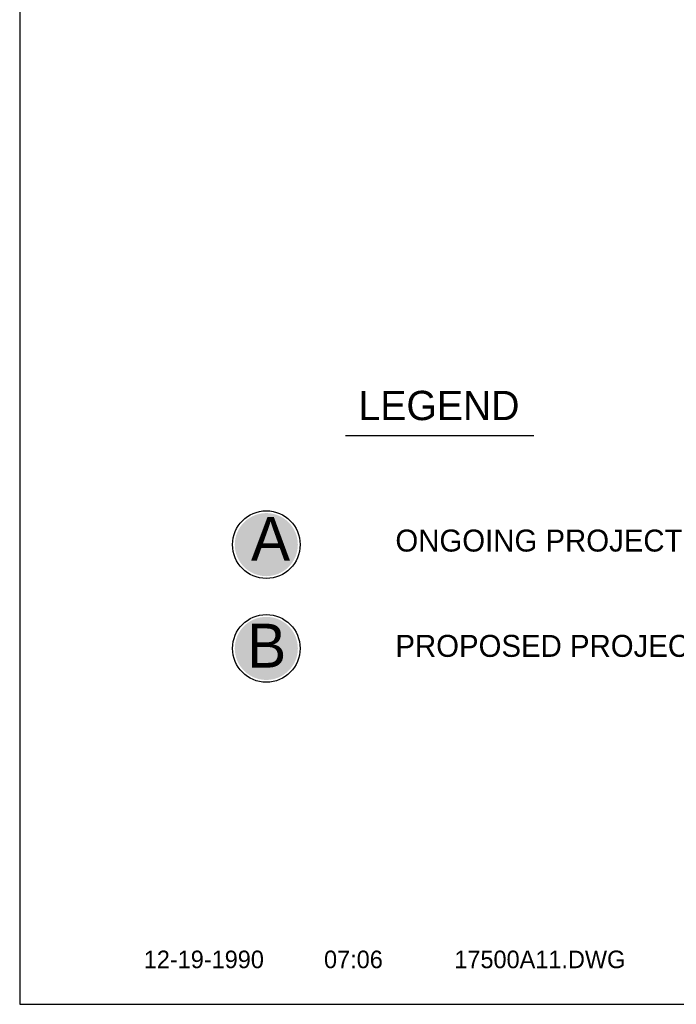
# Model space of a CAD drawing. Extents: x 132402 to 472304, y 650426 to 1824130.
# Tile 1 of 11: x 135824 to 183195, y 708299 to 779302. Entities that reach past the tile are written whole.
import ezdxf
from ezdxf.enums import TextEntityAlignment as Align

# ---------------------------------------------------------------- set-up
doc = ezdxf.new("R2010")
doc.units = 0
doc.header["$LTSCALE"] = 1800
doc.layers.get('0').update_dxf_attribs({"linetype": 'CONTINUOUS'})
for name, color, linetype in [('BORDER', 1, 'CONTINUOUS'), ('ONGOING', 13, 'CONTINUOUS'), ('PROPOSED', 12, 'CONTINUOUS'), ('TEXT', 7, 'CONTINUOUS')]:
    doc.layers.add(name, color=color, linetype=linetype)

# ---------------------------------------------------------------- blocks, each defined once
blk = doc.blocks.new('LOGON')
at = {"color": 0}
blk.add_attdef('DATE', text='', height=1, dxfattribs=at).set_placement((-1.866, 1.76), align=Align.RIGHT)
for tag, p in [('TIME', (1.557, 1.76)), ('DRAWING', (8.974, 1.76)), ('OPERATOR', (22.664, 1.76))]:
    blk.add_attdef(tag, p, '', height=1, dxfattribs=at)
blk = doc.blocks.new('CIRCLE')
at = {"color": 0, "const_width": 2275}
blk.add_lwpolyline([(-1193, 0, 1), (1082, 0, 1)], format="xyb", close=True, dxfattribs=at)
at = {"color": 0}
blk.add_circle((-55, 0), 2439, dxfattribs=at)

msp = doc.modelspace()

# ---------------------------------------------------------------- linework, layer by layer
at = {"layer": 'BORDER', "color": 0}
msp.add_lwpolyline([(135824, 708299), (412824, 708299), (412824, 906299), (135824, 906299)], close=True, dxfattribs=at)
at = {"layer": 'TEXT', "color": 0}
msp.add_lwpolyline([(159326, 749318), (172907, 749318)], dxfattribs=at)

# ---------------------------------------------------------------- block references
at = {"layer": 'ONGOING', "color": 0}
msp.add_blockref('CIRCLE', (153673, 741447), dxfattribs=at)
at = {"layer": 'PROPOSED', "color": 0}
msp.add_blockref('CIRCLE', (153673, 733964), dxfattribs=at)
at = {"layer": 'TEXT', "color": 0, "xscale": 1267.2, "yscale": 1267.2, "zscale": 1267.2}
msp.add_blockref('LOGON', (155807, 708674), dxfattribs=at).add_auto_attribs({'DATE': '12-19-1990', 'TIME': '07:06', 'OPERATOR': '84', 'DRAWING': '17500A11.DWG'})

# ---------------------------------------------------------------- texts
at = {"layer": 'ONGOING', "color": 0}
for s, height, p in [('A', 3168, (152509, 740283)), ('ONGOING PROJECT', 1584, (162929, 740948))]:
    msp.add_text(s, height=height, dxfattribs=at).set_placement(p)
at = {"layer": 'PROPOSED', "color": 0}
for s, height, p in [('B', 3168, (152231, 732578)), ('PROPOSED PROJECT', 1584, (162929, 733354))]:
    msp.add_text(s, height=height, dxfattribs=at).set_placement(p)
at = {"layer": 'TEXT', "color": 0}
msp.add_text('LEGEND', height=2112, dxfattribs=at).set_placement((160269, 750426))

doc.saveas('drawing.dxf')
